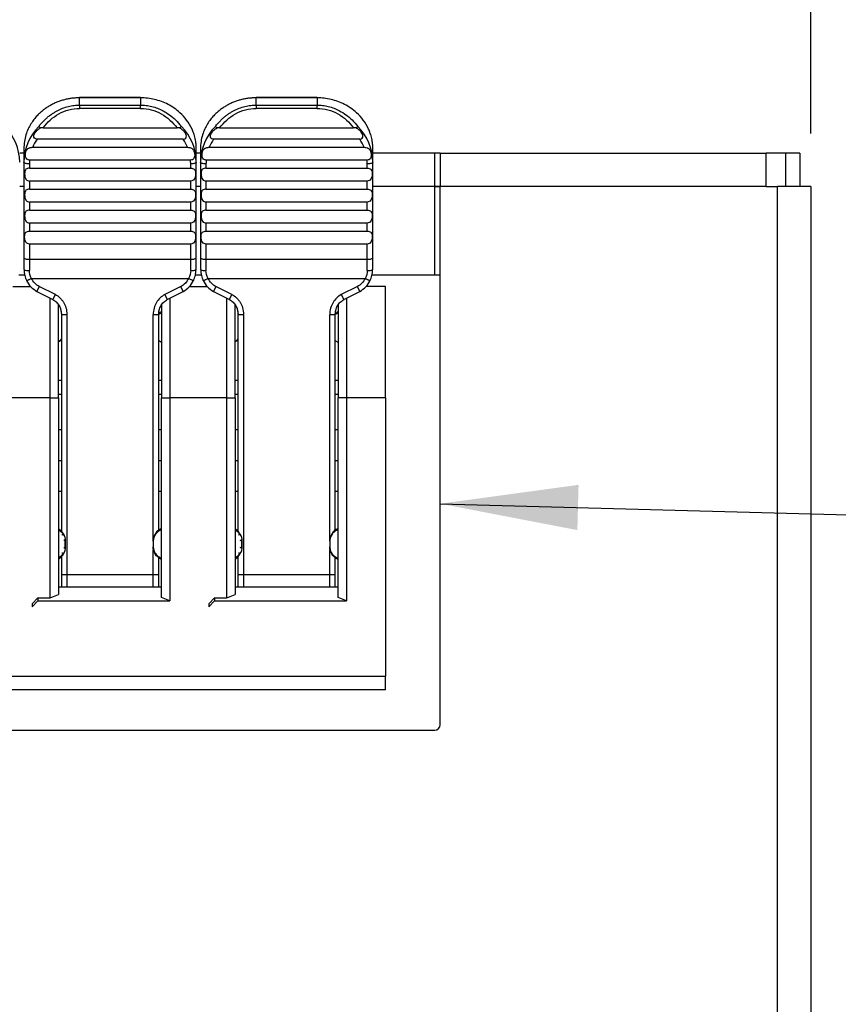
# Model space of a CAD drawing. Header units: millimetres. Extents: x 0 to 419, y 0 to 324.
# Tile 11 of 35: x 84 to 113, y 178 to 213. Entities that reach past the tile are written whole.
import ezdxf

# ---------------------------------------------------------------- set-up
doc = ezdxf.new("R2010")
doc.units = ezdxf.units.MM
doc.header["$LTSCALE"] = 1.5
doc.layers.add('DIMENSIONS', color=140, linetype='Continuous', lineweight=25)
doc.styles.add('SLDTEXTSTYLE0', font='TXT', dxfattribs={"width": 0.7})
doc.dimstyles.new('SLDDIMSTYLE0', dxfattribs={"dimtxt": 3.237012, "dimasz": 4.953, "dimexe": 0, "dimexo": 0.0625, "dimgap": 0.809253, "dimtad": 0, "dimtih": 1, "dimtoh": 1, "dimdec": 1, "dimrnd": 1e-09, "dimzin": 4, "dimdsep": 46, "dimtxsty": 'SLDTEXTSTYLE0', "dimsah": 1, "dimcen": 0.09, "dimadec": 0, "dimazin": 1, "dimtfac": 1, "dimtdec": 1, "dimtofl": 0, "dimtmove": 0, "dimatfit": 3, "dimfxl": 0, "dimfrac": 2, "dimtolj": 1, "dimtzin": 12, "dimarcsym": 0})
doc.dimstyles.new('SLDDIMSTYLE2', dxfattribs={"dimtxt": 0.18, "dimasz": 4.953, "dimexe": 0, "dimexo": 0.0625, "dimgap": 0, "dimtad": 0, "dimtih": 1, "dimtoh": 1, "dimdec": 0, "dimrnd": 1e-09, "dimzin": 0, "dimdsep": 46, "dimtxsty": 'Standard', "dimsah": 1, "dimcen": 0.09, "dimadec": 0, "dimazin": 0, "dimtfac": 4.953, "dimtdec": 0, "dimtofl": 0, "dimtmove": 0, "dimatfit": 3, "dimfxl": 0, "dimfrac": 2, "dimtolj": 1, "dimtzin": 0, "dimarcsym": 0})

# ---------------------------------------------------------------- blocks, each defined once
blk = doc.blocks.new('_D')
at = {"layer": 'DIMENSIONS'}
for p, q in [((56.09, 209.014), (56.09, 227.909)), ((112.09, 209.014), (112.09, 227.909)), ((56.09, 223.146), (76.109, 223.146)), ((80.495, 223.146), (79.408, 223.146)), ((79.408, 223.146), (79.408, 218.002)), ((90.114, 223.146), (91.201, 223.146)), ((91.201, 223.146), (91.201, 218.002)), ((112.09, 223.146), (94.501, 223.146)), ((79.408, 218.002), (80.495, 218.002)), ((91.201, 218.002), (90.114, 218.002))]:
    blk.add_line(p, q, dxfattribs=at)
for points in [[(56.09, 223.146), (61.043, 222.384), (61.043, 223.908)], [(112.09, 223.146), (107.137, 223.908), (107.137, 222.384)]]:
    blk.add_solid(points, dxfattribs=at)
at = {"layer": 'DIMENSIONS', "char_height": 3.175, "attachment_point": 1, "style": 'SLDTEXTSTYLE0'}
for s, insert in [('56.0', (80.495, 227.964)), ('2.20', (80.495, 222.095))]:
    blk.add_mtext(s, dxfattribs=dict(at, insert=insert))

msp = doc.modelspace()

# ---------------------------------------------------------------- linework, layer by layer
for p, q in [((87.99, 210.307), (85.79, 210.307)), ((85.79, 210.307), (85.79, 210.295)), ((85.79, 210.034), (85.79, 210.295)), ((87.99, 210.295), (85.79, 210.295)), ((87.99, 210.295), (87.99, 210.307)), ((87.99, 210.295), (87.99, 210.034)), ((94.34, 210.307), (92.14, 210.307)), ((92.14, 210.307), (92.14, 210.295)), ((92.14, 210.034), (92.14, 210.295)), ((94.34, 210.295), (92.14, 210.295)), ((94.34, 210.295), (94.34, 210.307)), ((94.34, 210.295), (94.34, 210.034)), ((85.79, 210.034), (85.79, 209.917)), ((85.79, 210.034), (87.99, 210.034)), ((87.99, 209.917), (85.79, 209.917)), ((87.99, 209.917), (87.99, 210.034)), ((92.14, 210.034), (92.14, 209.917)), ((92.14, 210.034), (94.34, 210.034)), ((94.34, 209.917), (92.14, 209.917)), ((94.34, 209.917), (94.34, 210.034)), ((84.481, 209.221), (89.299, 209.221)), ((90.831, 209.221), (95.649, 209.221)), ((84.107, 208.518), (89.673, 208.518)), ((89.518, 208.813), (84.262, 208.813)), ((90.457, 208.518), (96.023, 208.518)), ((95.868, 208.813), (90.612, 208.813)), ((83.79, 208.309), (83.64, 208.309)), ((83.79, 208.47), (83.79, 207.986)), ((89.99, 207.986), (89.99, 208.47)), ((90.14, 208.309), (89.99, 208.309)), ((90.14, 208.47), (90.14, 207.986)), ((96.34, 207.986), (96.34, 208.47)), ((98.565, 208.309), (96.34, 208.309)), ((98.565, 207.109), (98.565, 208.309)), ((98.765, 208.309), (98.565, 208.309)), ((98.765, 208.309), (98.765, 207.109)), ((98.765, 208.309), (110.49, 208.309)), ((110.49, 207.109), (110.49, 208.309)), ((111.19, 208.309), (110.49, 208.309)), ((111.19, 207.109), (111.19, 208.309)), ((111.69, 208.309), (111.19, 208.309)), ((111.69, 208.309), (111.69, 207.109)), ((83.79, 207.986), (83.79, 204.559)), ((83.99, 207.918), (83.99, 207.764)), ((89.784, 208.058), (83.996, 208.058)), ((89.79, 207.764), (89.79, 207.918)), ((89.99, 204.559), (89.99, 207.986)), ((90.14, 207.986), (90.14, 204.559)), ((90.34, 207.918), (90.34, 207.764)), ((96.134, 208.058), (90.346, 208.058)), ((96.14, 207.764), (96.14, 207.918)), ((96.34, 204.559), (96.34, 207.986)), ((83.99, 207.764), (89.79, 207.764)), ((90.34, 207.764), (96.14, 207.764)), ((83.79, 207.109), (83.64, 207.109)), ((83.79, 207.109), (83.64, 207.109)), ((83.99, 207.303), (83.99, 207.009)), ((89.79, 207.303), (83.99, 207.303)), ((89.79, 207.009), (89.79, 207.303)), ((90.14, 207.109), (89.99, 207.109)), ((90.14, 207.109), (89.99, 207.109)), ((90.34, 207.303), (90.34, 207.009)), ((96.14, 207.303), (90.34, 207.303)), ((96.14, 207.009), (96.14, 207.303)), ((98.565, 207.109), (96.34, 207.109)), ((98.565, 207.109), (96.34, 207.109)), ((98.565, 203.934), (98.565, 207.109)), ((98.765, 207.109), (98.565, 207.109)), ((98.565, 207.109), (98.765, 207.109)), ((98.765, 202.459), (98.765, 207.109)), ((110.49, 207.109), (98.765, 207.109)), ((110.49, 207.109), (110.89, 207.109)), ((110.89, 85.909), (110.89, 207.109)), ((112.09, 207.109), (110.89, 207.109)), ((112.09, 207.109), (112.09, 85.909)), ((83.99, 207.009), (89.79, 207.009)), ((90.34, 207.009), (96.14, 207.009)), ((83.99, 206.549), (83.99, 206.254)), ((89.79, 206.549), (83.99, 206.549)), ((89.79, 206.254), (89.79, 206.549)), ((90.34, 206.549), (90.34, 206.254)), ((96.14, 206.549), (90.34, 206.549)), ((96.14, 206.254), (96.14, 206.549)), ((83.99, 206.254), (89.79, 206.254)), ((90.34, 206.254), (96.14, 206.254)), ((83.99, 205.794), (83.99, 205.5)), ((89.79, 205.794), (83.99, 205.794)), ((89.79, 205.5), (89.79, 205.794)), ((90.34, 205.794), (90.34, 205.5)), ((96.14, 205.794), (90.34, 205.794)), ((96.14, 205.5), (96.14, 205.794)), ((83.99, 205.5), (89.79, 205.5)), ((90.34, 205.5), (96.14, 205.5)), ((83.99, 205.039), (83.99, 204.491)), ((89.79, 205.039), (83.99, 205.039)), ((89.79, 204.491), (89.79, 205.039)), ((90.34, 205.039), (90.34, 204.491)), ((96.14, 205.039), (90.34, 205.039)), ((96.14, 204.491), (96.14, 205.039)), ((83.79, 204.559), (83.79, 204.122)), ((83.99, 204.491), (89.79, 204.491)), ((83.99, 204.491), (83.99, 204.093)), ((89.79, 204.093), (89.79, 204.491)), ((89.99, 204.122), (89.99, 204.559)), ((90.14, 204.559), (90.14, 204.122)), ((90.34, 204.491), (96.14, 204.491)), ((90.34, 204.491), (90.34, 204.093)), ((96.14, 204.093), (96.14, 204.491)), ((96.34, 204.122), (96.34, 204.559)), ((83.609, 203.934), (83.821, 203.934)), ((89.959, 203.934), (90.171, 203.934)), ((96.309, 203.934), (98.765, 203.934)), ((84.064, 203.807), (89.716, 203.807)), ((90.414, 203.807), (96.066, 203.807)), ((83.395, 203.509), (84.035, 203.509)), ((84.346, 203.513), (84.256, 203.334)), ((84.256, 203.334), (84.834, 203.043)), ((84.924, 203.222), (84.346, 203.513)), ((84.834, 203.043), (84.924, 203.222)), ((89.434, 203.513), (88.856, 203.222)), ((88.856, 203.222), (88.946, 203.043)), ((88.946, 203.043), (89.524, 203.334)), ((89.524, 203.334), (89.434, 203.513)), ((89.745, 203.509), (90.385, 203.509)), ((90.696, 203.513), (90.606, 203.334)), ((90.606, 203.334), (91.184, 203.043)), ((91.274, 203.222), (90.696, 203.513)), ((91.184, 203.043), (91.274, 203.222)), ((95.784, 203.513), (95.206, 203.222)), ((95.206, 203.222), (95.296, 203.043)), ((95.296, 203.043), (95.874, 203.334)), ((95.874, 203.334), (95.784, 203.513)), ((96.79, 203.509), (96.095, 203.509)), ((96.79, 199.509), (96.79, 203.509)), ((84.74, 199.509), (84.74, 203.091)), ((85.04, 199.509), (85.04, 202.847)), ((88.74, 202.874), (88.74, 199.509)), ((89.04, 203.091), (89.04, 199.509)), ((91.09, 199.509), (91.09, 203.091)), ((91.39, 199.509), (91.39, 202.847)), ((95.09, 202.874), (95.09, 199.509)), ((95.39, 203.091), (95.39, 199.509)), ((85.14, 202.498), (85.14, 194.716)), ((85.34, 202.498), (85.34, 193.164)), ((88.64, 202.498), (88.44, 202.498)), ((88.44, 194.359), (88.44, 202.498)), ((88.64, 194.759), (88.64, 202.498)), ((91.49, 202.498), (91.49, 194.716)), ((91.69, 202.498), (91.69, 193.164)), ((94.99, 202.498), (94.79, 202.498)), ((94.79, 194.359), (94.79, 202.498)), ((94.99, 194.759), (94.99, 202.498)), ((98.765, 189.259), (98.765, 202.459)), ((85.04, 200.146), (85.14, 200.146)), ((88.64, 200.146), (88.74, 200.146)), ((91.39, 200.146), (91.49, 200.146)), ((94.99, 200.146), (95.09, 200.146)), ((85.04, 199.646), (85.14, 199.646)), ((88.64, 199.646), (88.74, 199.646)), ((91.39, 199.646), (91.49, 199.646)), ((94.99, 199.646), (95.09, 199.646)), ((84.74, 199.509), (82.69, 199.509)), ((84.74, 192.317), (84.74, 199.509)), ((84.74, 199.509), (85.04, 199.509)), ((85.04, 199.509), (85.04, 192.438)), ((88.74, 199.509), (89.04, 199.509)), ((88.74, 192.33), (88.74, 199.509)), ((89.04, 199.509), (89.04, 192.209)), ((91.09, 199.509), (89.04, 199.509)), ((91.09, 192.317), (91.09, 199.509)), ((91.09, 199.509), (91.39, 199.509)), ((91.39, 199.509), (91.39, 192.438)), ((95.39, 199.509), (95.09, 199.509)), ((95.09, 192.33), (95.09, 199.509)), ((95.39, 199.509), (95.39, 192.209)), ((96.79, 199.509), (95.39, 199.509)), ((96.79, 199.509), (96.79, 189.509)), ((85.14, 198.359), (85.04, 198.359)), ((88.74, 198.359), (88.64, 198.359)), ((91.49, 198.359), (91.39, 198.359)), ((95.09, 198.359), (94.99, 198.359)), ((85.04, 197.259), (85.14, 197.259)), ((88.64, 197.259), (88.74, 197.259)), ((91.39, 197.259), (91.49, 197.259)), ((94.99, 197.259), (95.09, 197.259)), ((85.04, 196.159), (85.14, 196.159)), ((88.64, 196.159), (88.74, 196.159)), ((91.39, 196.159), (91.49, 196.159)), ((94.99, 196.159), (95.09, 196.159)), ((85.29, 194.159), (85.29, 194.359)), ((88.44, 194.359), (88.441, 194.385)), ((88.44, 194.359), (88.44, 194.159)), ((91.64, 194.159), (91.64, 194.359)), ((94.79, 194.359), (94.79, 194.159)), ((88.44, 193.164), (88.44, 194.046)), ((88.448, 194.07), (88.457, 194.034)), ((94.79, 193.164), (94.79, 194.046)), ((94.798, 194.07), (94.807, 194.034)), ((85.14, 193.802), (85.14, 193.164)), ((88.64, 193.164), (88.64, 193.764)), ((91.49, 193.802), (91.49, 193.164)), ((94.99, 193.164), (94.99, 193.764)), ((85.14, 193.164), (85.14, 192.709)), ((85.14, 193.164), (85.34, 193.164)), ((85.34, 193.164), (88.44, 193.164)), ((85.34, 193.164), (85.34, 192.709)), ((88.44, 192.709), (88.44, 193.164)), ((88.64, 192.709), (88.64, 193.164)), ((91.49, 193.164), (91.49, 192.709)), ((91.49, 193.164), (91.69, 193.164)), ((91.69, 193.164), (94.79, 193.164)), ((91.69, 193.164), (91.69, 192.709)), ((94.79, 192.709), (94.79, 193.164)), ((94.99, 192.709), (94.99, 193.164)), ((88.74, 192.709), (85.04, 192.709)), ((95.09, 192.709), (91.39, 192.709)), ((84.09, 192.101), (84.29, 192.317)), ((84.29, 192.317), (84.74, 192.317)), ((84.29, 192.317), (84.29, 192.209)), ((84.74, 192.317), (85.04, 192.438)), ((89.04, 192.209), (88.74, 192.33)), ((90.44, 192.101), (90.64, 192.317)), ((90.64, 192.317), (91.09, 192.317)), ((90.64, 192.317), (90.64, 192.209)), ((91.09, 192.317), (91.39, 192.438)), ((95.39, 192.209), (95.09, 192.33)), ((84.09, 191.994), (84.29, 192.209)), ((84.09, 192.101), (84.09, 191.994)), ((84.29, 192.209), (89.04, 192.209)), ((90.44, 191.994), (90.64, 192.209)), ((90.44, 192.101), (90.44, 191.994)), ((90.64, 192.209), (95.39, 192.209)), ((69.99, 189.509), (96.79, 189.509)), ((96.79, 189.009), (96.79, 189.509)), ((98.765, 187.759), (98.765, 189.259)), ((96.79, 189.009), (69.99, 189.009)), ((68.215, 187.559), (98.565, 187.559))]:
    msp.add_line(p, q)
at = {"flags": 128}
for points in [[(83.99, 207.918), (83.951, 207.919), (83.914, 207.923), (83.879, 207.93), (83.849, 207.938), (83.824, 207.948), (83.805, 207.96), (83.794, 207.973), (83.79, 207.986)], [(89.99, 207.986), (89.986, 207.973), (89.975, 207.96), (89.956, 207.948), (89.931, 207.938), (89.901, 207.93), (89.867, 207.923), (89.829, 207.919), (89.79, 207.918)], [(90.34, 207.918), (90.301, 207.919), (90.264, 207.923), (90.229, 207.93), (90.199, 207.938), (90.174, 207.948), (90.155, 207.96), (90.144, 207.973), (90.14, 207.986)], [(96.34, 207.986), (96.336, 207.973), (96.325, 207.96), (96.306, 207.948), (96.281, 207.938), (96.251, 207.93), (96.217, 207.923), (96.179, 207.919), (96.14, 207.918)], [(83.79, 204.559), (83.794, 204.546), (83.805, 204.533), (83.824, 204.521), (83.849, 204.511), (83.879, 204.502), (83.914, 204.496), (83.951, 204.492), (83.99, 204.491)], [(89.79, 204.491), (89.829, 204.492), (89.867, 204.496), (89.901, 204.502), (89.931, 204.511), (89.956, 204.521), (89.975, 204.533), (89.986, 204.546), (89.99, 204.559)], [(90.14, 204.559), (90.144, 204.546), (90.155, 204.533), (90.174, 204.521), (90.199, 204.511), (90.229, 204.502), (90.264, 204.496), (90.301, 204.492), (90.34, 204.491)], [(96.14, 204.491), (96.179, 204.492), (96.217, 204.496), (96.251, 204.502), (96.281, 204.511), (96.306, 204.521), (96.325, 204.533), (96.336, 204.546), (96.34, 204.559)], [(85.34, 202.498), (85.301, 202.498), (85.264, 202.498), (85.229, 202.498), (85.199, 202.498), (85.174, 202.498), (85.155, 202.498), (85.144, 202.498), (85.14, 202.498)], [(91.69, 202.498), (91.651, 202.498), (91.614, 202.498), (91.579, 202.498), (91.549, 202.498), (91.524, 202.498), (91.505, 202.498), (91.494, 202.498), (91.49, 202.498)], [(85.04, 201.526), (85.068, 201.544), (85.14, 201.602)], [(88.74, 201.501), (88.662, 201.544), (88.64, 201.559)], [(91.39, 201.526), (91.418, 201.544), (91.49, 201.602)], [(95.09, 201.501), (95.012, 201.544), (94.99, 201.559)], [(88.44, 193.164), (88.479, 193.164), (88.517, 193.164), (88.551, 193.164), (88.581, 193.164), (88.606, 193.164), (88.625, 193.164), (88.636, 193.164), (88.64, 193.164)], [(94.79, 193.164), (94.829, 193.164), (94.867, 193.164), (94.901, 193.164), (94.931, 193.164), (94.956, 193.164), (94.975, 193.164), (94.986, 193.164), (94.99, 193.164)]]:
    msp.add_lwpolyline(points, dxfattribs=at)
for centre, radius, start, end in [((81.82, 207.977), 1.82, 0.2969, 45.1171), ((85.61, 207.977), 1.82, 134.8829, 179.7031), ((88.17, 207.977), 1.82, 0.2969, 45.1171), ((91.96, 207.977), 1.82, 134.8829, 179.7031), ((94.52, 207.977), 1.82, 0.2969, 45.1171), ((85.639, 207.899), 1.652, 146.4193, 157.974), ((88.141, 207.899), 1.652, 22.026, 33.5807), ((91.989, 207.899), 1.652, 146.4193, 157.974), ((94.491, 207.899), 1.652, 22.026, 33.5807), ((85.58, 207.918), 1.59, 174.9499, 179.9995), ((88.2, 207.918), 1.59, 0.0005, 5.0501), ((91.93, 207.918), 1.59, 174.9499, 179.9995), ((94.55, 207.918), 1.59, 0.0005, 5.0501), ((83.941, 204.464), 0.374, 246.1568, 277.532), ((89.839, 204.464), 0.374, 262.468, 293.8432), ((90.291, 204.464), 0.374, 246.1568, 277.532), ((96.189, 204.464), 0.374, 262.468, 293.8432), ((84.79, 194.359), 0.5, 0.0011, 59.9997), ((88.94, 194.359), 0.5, 113.5786, 163.8035), ((91.14, 194.359), 0.5, 0.0011, 59.9997), ((95.29, 194.359), 0.5, 113.5787, 179.9998), ((84.79, 194.159), 0.5, 300.0003, 359.9989), ((91.14, 194.159), 0.5, 300.0003, 359.9989), ((98.565, 187.759), 0.2, 270, 0)]:
    msp.add_arc(centre, radius, start, end)
for points, knots in [([(85.79, 210.295), (85.745, 210.294), (85.654, 210.293), (85.518, 210.28), (85.381, 210.258), (85.245, 210.228), (85.111, 210.188), (84.978, 210.14), (84.849, 210.082), (84.723, 210.016), (84.601, 209.94), (84.485, 209.856), (84.372, 209.76), (84.26, 209.649), (84.148, 209.516), (84.039, 209.359), (83.94, 209.174), (83.859, 208.963), (83.802, 208.725), (83.794, 208.557), (83.79, 208.47)], [0, 0, 0, 0, 0.0430933, 0.0866374, 0.1306336, 0.1750832, 0.2199874, 0.2653473, 0.3111642, 0.3574391, 0.4041732, 0.4513674, 0.4990228, 0.5509843, 0.6094826, 0.6745176, 0.7460881, 0.8241932, 0.9088311, 1, 1, 1, 1]), ([(89.99, 208.47), (89.989, 208.513), (89.987, 208.597), (89.973, 208.718), (89.952, 208.828), (89.927, 208.927), (89.899, 209.016), (89.87, 209.094), (89.8, 209.26), (89.661, 209.494), (89.434, 209.744), (89.203, 209.928), (88.978, 210.063), (88.739, 210.168), (88.492, 210.242), (88.242, 210.287), (88.073, 210.293), (87.99, 210.295)], [0, 0, 0, 0, 0.045726, 0.088074, 0.127043, 0.162633, 0.194843, 0.223674, 0.249125, 0.381169, 0.500374, 0.587511, 0.673093, 0.757126, 0.839617, 0.920572, 1, 1, 1, 1]), ([(92.14, 210.295), (92.095, 210.294), (92.004, 210.293), (91.868, 210.28), (91.731, 210.258), (91.595, 210.228), (91.461, 210.188), (91.328, 210.14), (91.199, 210.082), (91.073, 210.016), (90.951, 209.94), (90.835, 209.856), (90.722, 209.76), (90.61, 209.649), (90.498, 209.516), (90.389, 209.359), (90.29, 209.174), (90.209, 208.963), (90.152, 208.725), (90.144, 208.557), (90.14, 208.47)], [0, 0, 0, 0, 0.043093, 0.086637, 0.130634, 0.175083, 0.219987, 0.265347, 0.311164, 0.357439, 0.404173, 0.451367, 0.499023, 0.550984, 0.609483, 0.674518, 0.746088, 0.824193, 0.908831, 1, 1, 1, 1]), ([(96.34, 208.47), (96.339, 208.513), (96.337, 208.597), (96.323, 208.718), (96.302, 208.828), (96.277, 208.927), (96.249, 209.016), (96.22, 209.094), (96.15, 209.26), (96.011, 209.494), (95.784, 209.744), (95.553, 209.928), (95.328, 210.063), (95.089, 210.168), (94.842, 210.242), (94.592, 210.287), (94.423, 210.293), (94.34, 210.295)], [0, 0, 0, 0, 0.045726, 0.088074, 0.127043, 0.162633, 0.194843, 0.223674, 0.249125, 0.381169, 0.500374, 0.587511, 0.673093, 0.757126, 0.839617, 0.920572, 1, 1, 1, 1]), ([(84.326, 209.267), (84.355, 209.303), (84.412, 209.373), (84.504, 209.471), (84.597, 209.56), (84.692, 209.64), (84.789, 209.712), (84.885, 209.775), (85.013, 209.848), (85.18, 209.924), (85.387, 209.989), (85.592, 210.028), (85.726, 210.032), (85.79, 210.034)], [0, 0, 0, 0, 0.08247, 0.161806, 0.238056, 0.311274, 0.381521, 0.448867, 0.51339, 0.639452, 0.768081, 0.888904, 1, 1, 1, 1]), ([(84.481, 209.221), (84.634, 209.42), (84.825, 209.595), (85.273, 209.844), (85.531, 209.917), (85.79, 209.917)], [0, 0, 0, 0, 0.5, 0.5, 1, 1, 1, 1]), ([(87.99, 210.034), (88.022, 210.034), (88.086, 210.033), (88.185, 210.024), (88.286, 210.009), (88.426, 209.979), (88.6, 209.924), (88.814, 209.827), (89.033, 209.688), (89.257, 209.501), (89.387, 209.347), (89.454, 209.267)], [0, 0, 0, 0, 0.054725, 0.111604, 0.170751, 0.232265, 0.360247, 0.485921, 0.642228, 0.81332, 1, 1, 1, 1]), ([(87.99, 209.917), (88.249, 209.917), (88.507, 209.844), (88.955, 209.595), (89.146, 209.42), (89.299, 209.221)], [0, 0, 0, 0, 0.5, 0.5, 1, 1, 1, 1]), ([(90.676, 209.267), (90.705, 209.303), (90.762, 209.373), (90.854, 209.471), (90.947, 209.56), (91.042, 209.64), (91.139, 209.712), (91.235, 209.775), (91.363, 209.848), (91.53, 209.924), (91.737, 209.989), (91.942, 210.028), (92.076, 210.032), (92.14, 210.034)], [0, 0, 0, 0, 0.0824702, 0.1618061, 0.238056, 0.3112739, 0.381521, 0.4488667, 0.5133895, 0.6394517, 0.7680813, 0.8889042, 1, 1, 1, 1]), ([(90.831, 209.221), (90.984, 209.42), (91.175, 209.595), (91.623, 209.844), (91.881, 209.917), (92.14, 209.917)], [0, 0, 0, 0, 0.5, 0.5, 1, 1, 1, 1]), ([(94.34, 210.034), (94.372, 210.034), (94.436, 210.033), (94.535, 210.024), (94.636, 210.009), (94.776, 209.979), (94.95, 209.924), (95.164, 209.827), (95.383, 209.688), (95.607, 209.501), (95.737, 209.347), (95.804, 209.267)], [0, 0, 0, 0, 0.054725, 0.111604, 0.170751, 0.232265, 0.360247, 0.485921, 0.642228, 0.81332, 1, 1, 1, 1]), ([(94.34, 209.917), (94.599, 209.917), (94.857, 209.844), (95.305, 209.595), (95.496, 209.42), (95.649, 209.221)], [0, 0, 0, 0, 0.5, 0.5, 1, 1, 1, 1]), ([(84.262, 208.813), (84.217, 208.813), (84.187, 208.826), (84.15, 208.864), (84.142, 208.89), (84.152, 208.963), (84.17, 209.009), (84.226, 209.085), (84.25, 209.111), (84.31, 209.164), (84.347, 209.19), (84.393, 209.212)], [0, 0, 0, 0, 0.25, 0.25, 0.5, 0.5, 0.75, 0.75, 0.875, 0.875, 1, 1, 1, 1]), ([(84.393, 209.212), (84.385, 209.219), (84.367, 209.234), (84.341, 209.255), (84.331, 209.262), (84.326, 209.267)], [0, 0, 0, 0, 0.250702, 0.584078, 1, 1, 1, 1]), ([(89.387, 209.212), (89.394, 209.218), (89.41, 209.231), (89.432, 209.249), (89.447, 209.261), (89.453, 209.265), (89.454, 209.267)], [0, 0, 0, 0, 0.223023, 0.497208, 0.855609, 1, 1, 1, 1]), ([(89.518, 208.813), (89.563, 208.813), (89.593, 208.826), (89.63, 208.864), (89.638, 208.89), (89.628, 208.963), (89.61, 209.009), (89.554, 209.085), (89.53, 209.111), (89.47, 209.164), (89.433, 209.19), (89.387, 209.212)], [0, 0, 0, 0, 0.25, 0.25, 0.5, 0.5, 0.75, 0.75, 0.875, 0.875, 1, 1, 1, 1]), ([(90.612, 208.813), (90.567, 208.813), (90.537, 208.826), (90.5, 208.864), (90.492, 208.89), (90.502, 208.963), (90.52, 209.009), (90.576, 209.085), (90.6, 209.111), (90.66, 209.164), (90.697, 209.19), (90.743, 209.212)], [0, 0, 0, 0, 0.25, 0.25, 0.5, 0.5, 0.75, 0.75, 0.875, 0.875, 1, 1, 1, 1]), ([(90.743, 209.212), (90.735, 209.219), (90.717, 209.234), (90.691, 209.255), (90.681, 209.262), (90.676, 209.267)], [0, 0, 0, 0, 0.250702, 0.584078, 1, 1, 1, 1]), ([(95.737, 209.212), (95.744, 209.218), (95.76, 209.231), (95.782, 209.249), (95.797, 209.261), (95.803, 209.265), (95.804, 209.267)], [0, 0, 0, 0, 0.223023, 0.497208, 0.855609, 1, 1, 1, 1]), ([(95.868, 208.813), (95.913, 208.813), (95.943, 208.826), (95.98, 208.864), (95.988, 208.89), (95.978, 208.963), (95.96, 209.009), (95.904, 209.085), (95.88, 209.111), (95.82, 209.164), (95.783, 209.19), (95.737, 209.212)], [0, 0, 0, 0, 0.25, 0.25, 0.5, 0.5, 0.75, 0.75, 0.875, 0.875, 1, 1, 1, 1]), ([(83.996, 208.058), (83.984, 208.059), (83.961, 208.06), (83.917, 208.077), (83.871, 208.121), (83.845, 208.2), (83.848, 208.297), (83.875, 208.397), (83.921, 208.461), (83.975, 208.494), (84.018, 208.509), (84.063, 208.517), (84.093, 208.518), (84.107, 208.518)], [0, 0, 0, 0, 0.047566, 0.094968, 0.189232, 0.296625, 0.422571, 0.572514, 0.736148, 0.807632, 0.880328, 0.942444, 1, 1, 1, 1]), ([(89.673, 208.518), (89.698, 208.518), (89.727, 208.516), (89.784, 208.502), (89.813, 208.491), (89.862, 208.455), (89.882, 208.43), (89.913, 208.368), (89.923, 208.331), (89.934, 208.258), (89.934, 208.222), (89.923, 208.162), (89.913, 208.137), (89.873, 208.078), (89.831, 208.058), (89.784, 208.058)], [0, 0, 0, 0, 0.125, 0.125, 0.25, 0.25, 0.375, 0.375, 0.5, 0.5, 0.625, 0.625, 0.75, 0.75, 1, 1, 1, 1]), ([(90.346, 208.058), (90.334, 208.059), (90.311, 208.06), (90.267, 208.077), (90.221, 208.121), (90.195, 208.2), (90.198, 208.297), (90.225, 208.397), (90.271, 208.461), (90.325, 208.494), (90.368, 208.509), (90.413, 208.517), (90.443, 208.518), (90.457, 208.518)], [0, 0, 0, 0, 0.0475656, 0.0949685, 0.1892322, 0.2966254, 0.4225712, 0.5725141, 0.7361481, 0.8076318, 0.8803276, 0.9424443, 1, 1, 1, 1]), ([(96.023, 208.518), (96.048, 208.518), (96.077, 208.516), (96.134, 208.502), (96.163, 208.491), (96.212, 208.455), (96.232, 208.43), (96.263, 208.368), (96.273, 208.331), (96.284, 208.258), (96.284, 208.222), (96.273, 208.162), (96.263, 208.137), (96.223, 208.078), (96.181, 208.058), (96.134, 208.058)], [0, 0, 0, 0, 0.125, 0.125, 0.25, 0.25, 0.375, 0.375, 0.5, 0.5, 0.625, 0.625, 0.75, 0.75, 1, 1, 1, 1]), ([(83.99, 207.764), (83.944, 207.764), (83.899, 207.756), (83.851, 207.715), (83.838, 207.696), (83.821, 207.641), (83.817, 207.606), (83.817, 207.53), (83.821, 207.489), (83.838, 207.419), (83.85, 207.39), (83.899, 207.323), (83.944, 207.303), (83.99, 207.303)], [0, 0, 0, 0, 0.25, 0.25, 0.375, 0.375, 0.5, 0.5, 0.625, 0.625, 0.75, 0.75, 1, 1, 1, 1]), ([(89.79, 207.764), (89.837, 207.764), (89.882, 207.756), (89.93, 207.715), (89.942, 207.696), (89.959, 207.641), (89.963, 207.606), (89.963, 207.53), (89.959, 207.489), (89.942, 207.419), (89.93, 207.39), (89.882, 207.323), (89.837, 207.303), (89.79, 207.303)], [0, 0, 0, 0, 0.25, 0.25, 0.375, 0.375, 0.5, 0.5, 0.625, 0.625, 0.75, 0.75, 1, 1, 1, 1]), ([(90.34, 207.764), (90.294, 207.764), (90.249, 207.756), (90.201, 207.715), (90.188, 207.696), (90.171, 207.641), (90.167, 207.606), (90.167, 207.53), (90.171, 207.489), (90.188, 207.419), (90.2, 207.39), (90.249, 207.323), (90.294, 207.303), (90.34, 207.303)], [0, 0, 0, 0, 0.25, 0.25, 0.375, 0.375, 0.5, 0.5, 0.625, 0.625, 0.75, 0.75, 1, 1, 1, 1]), ([(96.14, 207.764), (96.187, 207.764), (96.232, 207.756), (96.28, 207.715), (96.292, 207.696), (96.309, 207.641), (96.313, 207.606), (96.313, 207.53), (96.309, 207.489), (96.292, 207.419), (96.28, 207.39), (96.232, 207.323), (96.187, 207.303), (96.14, 207.303)], [0, 0, 0, 0, 0.25, 0.25, 0.375, 0.375, 0.5, 0.5, 0.625, 0.625, 0.75, 0.75, 1, 1, 1, 1]), ([(83.99, 207.009), (83.944, 207.009), (83.899, 207.001), (83.851, 206.96), (83.838, 206.941), (83.821, 206.887), (83.817, 206.851), (83.817, 206.775), (83.821, 206.734), (83.838, 206.665), (83.85, 206.636), (83.899, 206.569), (83.944, 206.549), (83.99, 206.549)], [0, 0, 0, 0, 0.25, 0.25, 0.375, 0.375, 0.5, 0.5, 0.625, 0.625, 0.75, 0.75, 1, 1, 1, 1]), ([(89.79, 207.009), (89.837, 207.009), (89.882, 207.001), (89.93, 206.96), (89.942, 206.941), (89.959, 206.887), (89.963, 206.851), (89.963, 206.775), (89.959, 206.734), (89.942, 206.665), (89.93, 206.636), (89.882, 206.569), (89.837, 206.549), (89.79, 206.549)], [0, 0, 0, 0, 0.25, 0.25, 0.375, 0.375, 0.5, 0.5, 0.625, 0.625, 0.75, 0.75, 1, 1, 1, 1]), ([(90.34, 207.009), (90.294, 207.009), (90.249, 207.001), (90.201, 206.96), (90.188, 206.941), (90.171, 206.887), (90.167, 206.851), (90.167, 206.775), (90.171, 206.734), (90.188, 206.665), (90.2, 206.636), (90.249, 206.569), (90.294, 206.549), (90.34, 206.549)], [0, 0, 0, 0, 0.25, 0.25, 0.375, 0.375, 0.5, 0.5, 0.625, 0.625, 0.75, 0.75, 1, 1, 1, 1]), ([(96.14, 207.009), (96.187, 207.009), (96.232, 207.001), (96.28, 206.96), (96.292, 206.941), (96.309, 206.887), (96.313, 206.851), (96.313, 206.775), (96.309, 206.734), (96.292, 206.665), (96.28, 206.636), (96.232, 206.569), (96.187, 206.549), (96.14, 206.549)], [0, 0, 0, 0, 0.25, 0.25, 0.375, 0.375, 0.5, 0.5, 0.625, 0.625, 0.75, 0.75, 1, 1, 1, 1]), ([(83.99, 206.254), (83.944, 206.254), (83.899, 206.247), (83.851, 206.206), (83.838, 206.186), (83.821, 206.132), (83.817, 206.097), (83.817, 206.02), (83.821, 205.98), (83.838, 205.91), (83.85, 205.881), (83.899, 205.814), (83.944, 205.794), (83.99, 205.794)], [0, 0, 0, 0, 0.25, 0.25, 0.375, 0.375, 0.5, 0.5, 0.625, 0.625, 0.75, 0.75, 1, 1, 1, 1]), ([(89.79, 206.254), (89.837, 206.254), (89.882, 206.247), (89.93, 206.206), (89.942, 206.186), (89.959, 206.132), (89.963, 206.097), (89.963, 206.02), (89.959, 205.98), (89.942, 205.91), (89.93, 205.881), (89.882, 205.814), (89.837, 205.794), (89.79, 205.794)], [0, 0, 0, 0, 0.25, 0.25, 0.375, 0.375, 0.5, 0.5, 0.625, 0.625, 0.75, 0.75, 1, 1, 1, 1]), ([(90.34, 206.254), (90.294, 206.254), (90.249, 206.247), (90.201, 206.206), (90.188, 206.186), (90.171, 206.132), (90.167, 206.097), (90.167, 206.02), (90.171, 205.98), (90.188, 205.91), (90.2, 205.881), (90.249, 205.814), (90.294, 205.794), (90.34, 205.794)], [0, 0, 0, 0, 0.25, 0.25, 0.375, 0.375, 0.5, 0.5, 0.625, 0.625, 0.75, 0.75, 1, 1, 1, 1]), ([(96.14, 206.254), (96.187, 206.254), (96.232, 206.247), (96.28, 206.206), (96.292, 206.186), (96.309, 206.132), (96.313, 206.097), (96.313, 206.02), (96.309, 205.98), (96.292, 205.91), (96.28, 205.881), (96.232, 205.814), (96.187, 205.794), (96.14, 205.794)], [0, 0, 0, 0, 0.25, 0.25, 0.375, 0.375, 0.5, 0.5, 0.625, 0.625, 0.75, 0.75, 1, 1, 1, 1]), ([(83.99, 205.039), (83.943, 205.039), (83.899, 205.059), (83.851, 205.126), (83.838, 205.155), (83.821, 205.225), (83.817, 205.266), (83.817, 205.342), (83.821, 205.377), (83.838, 205.431), (83.85, 205.451), (83.899, 205.492), (83.943, 205.5), (83.99, 205.5)], [0, 0, 0, 0, 0.25, 0.25, 0.375, 0.375, 0.5, 0.5, 0.625, 0.625, 0.75, 0.75, 1, 1, 1, 1]), ([(89.79, 205.5), (89.837, 205.5), (89.882, 205.492), (89.93, 205.451), (89.942, 205.432), (89.959, 205.377), (89.963, 205.342), (89.963, 205.266), (89.959, 205.225), (89.942, 205.156), (89.93, 205.126), (89.882, 205.059), (89.837, 205.039), (89.79, 205.039)], [0, 0, 0, 0, 0.25, 0.25, 0.375, 0.375, 0.5, 0.5, 0.625, 0.625, 0.75, 0.75, 1, 1, 1, 1]), ([(90.34, 205.039), (90.293, 205.039), (90.249, 205.059), (90.201, 205.126), (90.188, 205.155), (90.171, 205.225), (90.167, 205.266), (90.167, 205.342), (90.171, 205.377), (90.188, 205.431), (90.2, 205.451), (90.249, 205.492), (90.293, 205.5), (90.34, 205.5)], [0, 0, 0, 0, 0.25, 0.25, 0.375, 0.375, 0.5, 0.5, 0.625, 0.625, 0.75, 0.75, 1, 1, 1, 1]), ([(96.14, 205.5), (96.187, 205.5), (96.232, 205.492), (96.28, 205.451), (96.292, 205.432), (96.309, 205.377), (96.313, 205.342), (96.313, 205.266), (96.309, 205.225), (96.292, 205.156), (96.28, 205.126), (96.232, 205.059), (96.187, 205.039), (96.14, 205.039)], [0, 0, 0, 0, 0.25, 0.25, 0.375, 0.375, 0.5, 0.5, 0.625, 0.625, 0.75, 0.75, 1, 1, 1, 1]), ([(83.799, 204.113), (83.803, 204.045), (83.812, 203.909), (83.866, 203.784), (83.893, 203.721)], [0, 0, 0, 0, 0.502285, 1, 1, 1, 1]), ([(89.887, 203.721), (89.914, 203.784), (89.968, 203.909), (89.977, 204.045), (89.981, 204.113)], [0, 0, 0, 0, 0.497717, 1, 1, 1, 1]), ([(90.149, 204.113), (90.153, 204.045), (90.162, 203.909), (90.216, 203.784), (90.243, 203.721)], [0, 0, 0, 0, 0.502285, 1, 1, 1, 1]), ([(96.237, 203.721), (96.264, 203.784), (96.318, 203.909), (96.327, 204.045), (96.331, 204.113)], [0, 0, 0, 0, 0.497717, 1, 1, 1, 1]), ([(83.889, 203.722), (83.887, 203.721), (83.883, 203.719), (83.885, 203.72), (83.891, 203.723), (83.893, 203.724)], [0, 0, 0, 0, 0.389132, 0.809168, 1, 1, 1, 1]), ([(83.888, 203.724), (83.933, 203.645), (84.026, 203.485), (84.183, 203.387), (84.262, 203.337)], [0, 0, 0, 0, 0.4951742, 1, 1, 1, 1]), ([(83.893, 203.724), (83.896, 203.725), (83.902, 203.728), (83.922, 203.738), (83.953, 203.752), (83.989, 203.77), (84.026, 203.788), (84.052, 203.801), (84.064, 203.807)], [0, 0, 0, 0, 0.104502, 0.293199, 0.481897, 0.665328, 0.839055, 1, 1, 1, 1]), ([(89.518, 203.337), (89.598, 203.387), (89.754, 203.485), (89.847, 203.645), (89.893, 203.724)], [0, 0, 0, 0, 0.504831, 1, 1, 1, 1]), ([(89.716, 203.807), (89.728, 203.801), (89.754, 203.788), (89.791, 203.77), (89.827, 203.752), (89.858, 203.738), (89.878, 203.728), (89.884, 203.725), (89.887, 203.724)], [0, 0, 0, 0, 0.160945, 0.334672, 0.518102, 0.706799, 0.895496, 1, 1, 1, 1]), ([(89.887, 203.724), (89.889, 203.723), (89.895, 203.72), (89.897, 203.719), (89.893, 203.721), (89.891, 203.722)], [0, 0, 0, 0, 0.190829, 0.610867, 1, 1, 1, 1]), ([(90.239, 203.722), (90.237, 203.721), (90.233, 203.719), (90.235, 203.72), (90.241, 203.723), (90.243, 203.724)], [0, 0, 0, 0, 0.389132, 0.809168, 1, 1, 1, 1]), ([(90.238, 203.724), (90.283, 203.645), (90.376, 203.485), (90.533, 203.387), (90.612, 203.337)], [0, 0, 0, 0, 0.495174, 1, 1, 1, 1]), ([(90.243, 203.724), (90.246, 203.725), (90.252, 203.728), (90.272, 203.738), (90.303, 203.752), (90.339, 203.77), (90.376, 203.788), (90.402, 203.801), (90.414, 203.807)], [0, 0, 0, 0, 0.104502, 0.2932, 0.481897, 0.665328, 0.839055, 1, 1, 1, 1]), ([(95.868, 203.337), (95.948, 203.387), (96.104, 203.485), (96.197, 203.645), (96.243, 203.724)], [0, 0, 0, 0, 0.504831, 1, 1, 1, 1]), ([(96.066, 203.807), (96.078, 203.801), (96.104, 203.788), (96.141, 203.77), (96.177, 203.752), (96.208, 203.738), (96.228, 203.728), (96.234, 203.725), (96.237, 203.724)], [0, 0, 0, 0, 0.160945, 0.334672, 0.518102, 0.706799, 0.895496, 1, 1, 1, 1]), ([(96.237, 203.724), (96.239, 203.723), (96.245, 203.72), (96.247, 203.719), (96.243, 203.721), (96.241, 203.722)], [0, 0, 0, 0, 0.190829, 0.610867, 1, 1, 1, 1]), ([(84.924, 203.222), (84.982, 203.194), (85.035, 203.156), (85.113, 203.082), (85.138, 203.055), (85.183, 203), (85.202, 202.973), (85.252, 202.889), (85.281, 202.826), (85.326, 202.677), (85.337, 202.592), (85.34, 202.498)], [0, 0, 0, 0, 0.25, 0.25, 0.375, 0.375, 0.5, 0.5, 0.75, 0.75, 1, 1, 1, 1]), ([(88.856, 203.222), (88.796, 203.192), (88.742, 203.154), (88.64, 203.057), (88.595, 203), (88.487, 202.818), (88.44, 202.667), (88.44, 202.498)], [0, 0, 0, 0, 0.25, 0.25, 0.5, 0.5, 1, 1, 1, 1]), ([(91.274, 203.222), (91.332, 203.194), (91.385, 203.156), (91.463, 203.082), (91.488, 203.055), (91.533, 203), (91.552, 202.973), (91.602, 202.889), (91.631, 202.826), (91.676, 202.677), (91.687, 202.592), (91.69, 202.498)], [0, 0, 0, 0, 0.25, 0.25, 0.375, 0.375, 0.5, 0.5, 0.75, 0.75, 1, 1, 1, 1]), ([(95.206, 203.222), (95.146, 203.192), (95.092, 203.154), (94.99, 203.057), (94.945, 203), (94.837, 202.818), (94.79, 202.667), (94.79, 202.498)], [0, 0, 0, 0, 0.25, 0.25, 0.5, 0.5, 1, 1, 1, 1]), ([(84.834, 203.043), (84.883, 203.018), (84.931, 202.992), (84.963, 202.95), (84.963, 202.95)], [0, 0, 0, 0, 0.993472, 1, 1, 1, 1]), ([(84.963, 202.95), (84.998, 202.908), (85.069, 202.823), (85.131, 202.663), (85.14, 202.55), (85.145, 202.493)], [0, 0, 0, 0, 0.324106, 0.659381, 1, 1, 1, 1]), ([(88.635, 202.493), (88.64, 202.551), (88.649, 202.665), (88.714, 202.822), (88.811, 202.959), (88.904, 203.017), (88.949, 203.045)], [0, 0, 0, 0, 0.258847, 0.513589, 0.761359, 1, 1, 1, 1]), ([(91.184, 203.043), (91.233, 203.018), (91.281, 202.992), (91.313, 202.95), (91.313, 202.95)], [0, 0, 0, 0, 0.993472, 1, 1, 1, 1]), ([(91.313, 202.95), (91.348, 202.908), (91.419, 202.823), (91.481, 202.663), (91.49, 202.55), (91.495, 202.493)], [0, 0, 0, 0, 0.324106, 0.659381, 1, 1, 1, 1]), ([(94.985, 202.493), (94.99, 202.551), (94.999, 202.665), (95.064, 202.822), (95.161, 202.959), (95.254, 203.017), (95.299, 203.045)], [0, 0, 0, 0, 0.258847, 0.513589, 0.761359, 1, 1, 1, 1]), ([(88.626, 202.499), (88.634, 202.505), (88.667, 202.533), (88.708, 202.55), (88.74, 202.564)], [0, 0, 0, 0, 0.222378, 1, 1, 1, 1]), ([(88.74, 202.608), (88.714, 202.599), (88.678, 202.587), (88.651, 202.559), (88.643, 202.551)], [0, 0, 0, 0, 0.708472, 1, 1, 1, 1]), ([(94.977, 202.499), (94.984, 202.505), (95.017, 202.533), (95.058, 202.55), (95.09, 202.564)], [0, 0, 0, 0, 0.222576, 1, 1, 1, 1]), ([(95.09, 202.608), (95.064, 202.599), (95.028, 202.587), (95.001, 202.559), (94.993, 202.551)], [0, 0, 0, 0, 0.708498, 1, 1, 1, 1]), ([(85.04, 201.547), (85.048, 201.55), (85.087, 201.568), (85.117, 201.601), (85.14, 201.628)], [0, 0, 0, 0, 0.192851, 1, 1, 1, 1]), ([(91.39, 201.547), (91.398, 201.55), (91.437, 201.568), (91.467, 201.601), (91.49, 201.628)], [0, 0, 0, 0, 0.192851, 1, 1, 1, 1]), ([(85.224, 194.579), (85.199, 194.614), (85.15, 194.682), (85.076, 194.729), (85.04, 194.751)], [0, 0, 0, 0, 0.508642, 1, 1, 1, 1]), ([(88.743, 194.776), (88.701, 194.755), (88.615, 194.713), (88.517, 194.609), (88.452, 194.485), (88.444, 194.395), (88.44, 194.352)], [0, 0, 0, 0, 0.24443, 0.499748, 0.755201, 1, 1, 1, 1]), ([(91.574, 194.579), (91.549, 194.614), (91.5, 194.682), (91.426, 194.729), (91.39, 194.751)], [0, 0, 0, 0, 0.508642, 1, 1, 1, 1]), ([(95.093, 194.776), (95.051, 194.755), (94.965, 194.713), (94.867, 194.609), (94.802, 194.485), (94.794, 194.396), (94.79, 194.352)], [0, 0, 0, 0, 0.24443, 0.499748, 0.755201, 1, 1, 1, 1]), ([(85.274, 194.485), (85.267, 194.506), (85.253, 194.55), (85.224, 194.587), (85.19, 194.598), (85.165, 194.583), (85.153, 194.576)], [0, 0, 0, 0, 0.2251733, 0.4781476, 0.7582773, 1, 1, 1, 1]), ([(85.224, 194.382), (85.234, 194.395), (85.249, 194.413), (85.26, 194.412), (85.263, 194.412)], [0, 0, 0, 0, 0.709169, 1, 1, 1, 1]), ([(85.274, 194.103), (85.274, 194.115), (85.274, 194.138), (85.274, 194.19), (85.274, 194.259), (85.274, 194.328), (85.274, 194.38), (85.274, 194.404), (85.274, 194.416)], [0, 0, 0, 0, 0.135735, 0.265651, 0.499998, 0.734348, 0.864265, 1, 1, 1, 1]), ([(91.624, 194.485), (91.617, 194.506), (91.603, 194.55), (91.574, 194.587), (91.54, 194.598), (91.515, 194.583), (91.503, 194.576)], [0, 0, 0, 0, 0.225173, 0.478148, 0.758277, 1, 1, 1, 1]), ([(91.574, 194.382), (91.584, 194.395), (91.599, 194.413), (91.61, 194.412), (91.613, 194.412)], [0, 0, 0, 0, 0.709169, 1, 1, 1, 1]), ([(91.624, 194.103), (91.624, 194.115), (91.624, 194.138), (91.624, 194.19), (91.624, 194.259), (91.624, 194.328), (91.624, 194.38), (91.624, 194.404), (91.624, 194.416)], [0, 0, 0, 0, 0.1357346, 0.2656508, 0.4999982, 0.7343477, 0.8642648, 1, 1, 1, 1]), ([(85.153, 193.943), (85.165, 193.936), (85.19, 193.92), (85.224, 193.932), (85.253, 193.968), (85.267, 194.012), (85.274, 194.033)], [0, 0, 0, 0, 0.241704, 0.52184, 0.774821, 1, 1, 1, 1]), ([(85.263, 194.106), (85.26, 194.106), (85.249, 194.106), (85.234, 194.124), (85.224, 194.136)], [0, 0, 0, 0, 0.29087, 1, 1, 1, 1]), ([(88.44, 194.167), (88.444, 194.123), (88.452, 194.033), (88.517, 193.909), (88.615, 193.805), (88.701, 193.763), (88.743, 193.743)], [0, 0, 0, 0, 0.244799, 0.500252, 0.75557, 1, 1, 1, 1]), ([(88.74, 193.701), (88.651, 193.74), (88.57, 193.809), (88.464, 193.977), (88.44, 194.073), (88.44, 194.159)], [0, 0, 0, 0, 0.5, 0.5, 1, 1, 1, 1]), ([(91.503, 193.943), (91.515, 193.936), (91.54, 193.92), (91.574, 193.932), (91.603, 193.968), (91.617, 194.012), (91.624, 194.033)], [0, 0, 0, 0, 0.2417038, 0.5218402, 0.7748209, 1, 1, 1, 1]), ([(91.613, 194.106), (91.61, 194.106), (91.599, 194.106), (91.584, 194.124), (91.574, 194.136)], [0, 0, 0, 0, 0.29087, 1, 1, 1, 1]), ([(94.79, 194.167), (94.794, 194.123), (94.802, 194.033), (94.867, 193.909), (94.965, 193.805), (95.051, 193.763), (95.093, 193.743)], [0, 0, 0, 0, 0.244799, 0.500252, 0.75557, 1, 1, 1, 1]), ([(95.09, 193.701), (95.001, 193.74), (94.92, 193.809), (94.814, 193.977), (94.79, 194.073), (94.79, 194.159)], [0, 0, 0, 0, 0.5, 0.5, 1, 1, 1, 1]), ([(85.04, 193.767), (85.076, 193.79), (85.15, 193.836), (85.199, 193.904), (85.224, 193.939)], [0, 0, 0, 0, 0.491358, 1, 1, 1, 1]), ([(91.39, 193.767), (91.426, 193.79), (91.5, 193.836), (91.549, 193.904), (91.574, 193.939)], [0, 0, 0, 0, 0.491358, 1, 1, 1, 1])]:
    msp.add_open_spline(points, degree=3, knots=knots)
for points in [[(84.481, 209.221), (84.452, 209.221), (84.423, 209.218), (84.393, 209.212)], [(89.387, 209.212), (89.357, 209.218), (89.328, 209.221), (89.299, 209.221)], [(90.831, 209.221), (90.802, 209.221), (90.773, 209.218), (90.743, 209.212)], [(95.737, 209.212), (95.707, 209.218), (95.678, 209.221), (95.649, 209.221)], [(84.064, 203.807), (84.017, 203.896), (83.99, 203.995), (83.99, 204.093)], [(89.79, 204.093), (89.79, 203.995), (89.763, 203.896), (89.716, 203.807)], [(90.414, 203.807), (90.367, 203.896), (90.34, 203.995), (90.34, 204.093)], [(96.14, 204.093), (96.14, 203.995), (96.113, 203.896), (96.066, 203.807)], [(84.346, 203.513), (84.224, 203.575), (84.125, 203.682), (84.064, 203.807)], [(89.716, 203.807), (89.655, 203.682), (89.556, 203.575), (89.434, 203.513)], [(90.696, 203.513), (90.574, 203.575), (90.475, 203.682), (90.414, 203.807)], [(96.066, 203.807), (96.005, 203.682), (95.906, 203.575), (95.784, 203.513)], [(85.081, 202.787), (85.12, 202.697), (85.14, 202.597), (85.14, 202.498)], [(91.431, 202.787), (91.47, 202.697), (91.49, 202.597), (91.49, 202.498)]]:
    msp.add_open_spline(points, degree=3)

# ---------------------------------------------------------------- dimensions: what is measured, and where the dimension line sits
at = {"layer": 'DIMENSIONS'}
dim = msp.add_linear_dim(base=(112.09, 223.146), p1=(56.09, 207.109), p2=(112.09, 207.109), dimstyle='SLDDIMSTYLE0', dxfattribs=at)
dim.commit()
dim.dimension.update_dxf_attribs({"geometry": '_D', "text_midpoint": (85.305, 223.146), "dimtype": 160})

# ---------------------------------------------------------------- leaders
msp.add_leader([(98.765, 195.704), (129.015, 194.883)], dimstyle='SLDDIMSTYLE2', dxfattribs=at)

doc.saveas('drawing.dxf')
